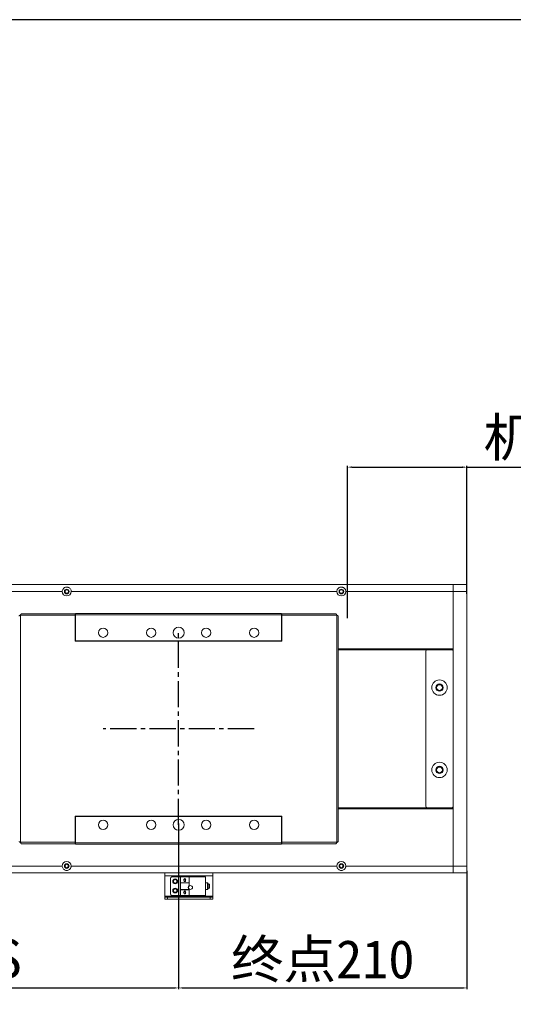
# Model space of a CAD drawing. Header units: millimetres. Extents: x -20285 to -7807, y 12313 to 17573.
# Tile 30 of 37: x -9458 to -9098, y 13714 to 14432. Entities that reach past the tile are written whole.
import ezdxf

# ---------------------------------------------------------------- set-up
doc = ezdxf.new("R2010")
doc.units = ezdxf.units.MM
doc.header["$PDSIZE"] = -1
doc.linetypes.add('CENTER2', pattern=[28.575, 19.05, -3.175, 3.175, -3.175])
doc.dimstyles.new('ISO-25', dxfattribs={"dimtxt": 2.5, "dimasz": 2.5, "dimexe": 1.25, "dimexo": 0.625, "dimtad": 1, "dimtxsty": 'Standard', "dimcen": 2.5, "dimadec": 0, "dimazin": 0, "dimtfac": 1, "dimtmove": 0, "dimatfit": 3, "dimfxl": 0, "dimarcsym": 0})

# ---------------------------------------------------------------- blocks, each defined once
blk = doc.blocks.new('*D311')
at = {"color": 0, "lineweight": -2, "transparency": 16777216}
for p, q in [((-9341.89, 13846.29), (-9341.89, 13725.35)), ((-9741.89, 13786.27), (-9741.89, 13725.35)), ((-9738.59, 13726.35), (-9345.2, 13726.35))]:
    blk.add_line(p, q, dxfattribs=at)
at = {"color": 0, "transparency": 16777216}
for points in [[(-9738.59, 13726.91), (-9738.59, 13725.8), (-9741.89, 13726.35)], [(-9345.2, 13726.91), (-9345.2, 13725.8), (-9341.89, 13726.35)]]:
    blk.add_solid(points, dxfattribs=at)
at = {"layer": 'Defpoints', "color": 0, "transparency": 16777216}
for p in [(-9341.89, 13847.29), (-9741.89, 13787.27), (-9341.89, 13726.35)]:
    blk.add_point(p, dxfattribs=at)
at = {"color": 0, "transparency": 16777216, "insert": (-9541.89, 13746.26), "char_height": 28, "attachment_point": 5}
blk.add_mtext('{\\fSimSun|b0|i0|c134|p2;有效行程S}', dxfattribs=at)
blk = doc.blocks.new('*D309')
at = {"color": 0, "lineweight": -2, "transparency": 16777216}
for p, q in [((-9131.89, 13811.7), (-9131.89, 13725.35)), ((-9341.89, 13768.56), (-9341.89, 13725.35)), ((-9338.59, 13726.35), (-9135.2, 13726.35))]:
    blk.add_line(p, q, dxfattribs=at)
at = {"color": 0, "transparency": 16777216}
for points in [[(-9338.59, 13726.91), (-9338.59, 13725.8), (-9341.89, 13726.35)], [(-9135.2, 13726.91), (-9135.2, 13725.8), (-9131.89, 13726.35)]]:
    blk.add_solid(points, dxfattribs=at)
at = {"layer": 'Defpoints', "color": 0, "transparency": 16777216}
for p in [(-9131.89, 13812.7), (-9341.89, 13769.56), (-9131.89, 13726.35)]:
    blk.add_point(p, dxfattribs=at)
at = {"color": 0, "transparency": 16777216, "insert": (-9236.89, 13745.79), "char_height": 28, "attachment_point": 5}
blk.add_mtext('{\\fSimSun|b0|i0|c134|p2;终点}210', dxfattribs=at)
blk = doc.blocks.new('*D318')
at = {"color": 0, "lineweight": -2, "transparency": 16777216}
for p, q in [((-9218.89, 13995.74), (-9218.89, 14106.83)), ((-9215.59, 14105.83), (-9135.2, 14105.83)), ((-9131.89, 14013.63), (-9131.89, 14106.83)), ((-9131.89, 14105.83), (-8920.11, 14105.83))]:
    blk.add_line(p, q, dxfattribs=at)
at = {"color": 0, "transparency": 16777216}
for points in [[(-9215.59, 14106.38), (-9215.59, 14105.28), (-9218.89, 14105.83)], [(-9135.2, 14106.38), (-9135.2, 14105.28), (-9131.89, 14105.83)]]:
    blk.add_solid(points, dxfattribs=at)
at = {"layer": 'Defpoints', "color": 0, "transparency": 16777216}
for p in [(-9131.89, 14105.83), (-9131.89, 14012.63), (-9218.89, 13994.74)]:
    blk.add_point(p, dxfattribs=at)
at = {"color": 0, "transparency": 16777216, "insert": (-9024.35, 14125.97), "char_height": 28, "attachment_point": 5}
blk.add_mtext('{\\fSimSun|b0|i0|c134|p2;机械极限}87', dxfattribs=at)

msp = doc.modelspace()

# ---------------------------------------------------------------- linework, layer by layer
at = {"color": 7, "linetype": 'Continuous', "lineweight": 15}
for p, q in [((-9904.895, 14020.204), (-9141.895, 14020.204)), ((-9141.895, 14015.204), (-9141.895, 14020.204)), ((-9141.895, 14020.204), (-9131.895, 14020.204)), ((-9131.895, 14020.204), (-9131.895, 14015.204)), ((-9620.145, 14015.204), (-9426.645, 14015.204)), ((-9420.145, 14015.204), (-9226.645, 14015.204)), ((-9220.145, 14015.204), (-9141.895, 14015.204)), ((-9141.895, 13973.504), (-9141.895, 14015.204)), ((-9131.895, 14015.204), (-9141.895, 14015.204)), ((-9131.895, 14015.204), (-9131.895, 13815.204)), ((-9417.145, 13997.944), (-9457.135, 13997.944)), ((-9457.135, 13997.944), (-9457.135, 13832.464)), ((-9417.145, 13998.954), (-9456.437, 13998.954)), ((-9417.145, 13998.954), (-9417.145, 13997.944)), ((-9417.145, 13997.944), (-9417.145, 13978.954)), ((-9416.895, 13999.204), (-9266.895, 13999.204)), ((-9416.895, 13998.204), (-9416.895, 13999.204)), ((-9266.895, 13998.204), (-9416.895, 13998.204)), ((-9416.895, 13979.204), (-9416.895, 13998.204)), ((-9266.895, 13999.204), (-9266.895, 13998.204)), ((-9266.895, 13979.204), (-9266.895, 13998.204)), ((-9227.352, 13998.954), (-9266.645, 13998.954)), ((-9266.645, 13997.944), (-9266.645, 13998.954)), ((-9226.655, 13997.944), (-9266.645, 13997.944)), ((-9266.645, 13978.954), (-9266.645, 13997.944)), ((-9226.655, 13832.464), (-9226.655, 13997.944)), ((-9225.645, 13833.161), (-9225.645, 13997.247)), ((-9417.145, 13978.954), (-9266.645, 13978.954)), ((-9266.895, 13979.204), (-9416.895, 13979.204)), ((-9416.895, 13979.204), (-9416.895, 13978.954)), ((-9266.895, 13978.954), (-9266.895, 13979.204)), ((-9225.645, 13973.504), (-9141.895, 13973.504)), ((-9225.645, 13973.204), (-9141.895, 13973.204)), ((-9225.645, 13972.704), (-9160.895, 13972.704)), ((-9161.895, 13971.704), (-9161.895, 13858.704)), ((-9142.895, 13972.704), (-9160.895, 13972.704)), ((-9141.895, 13973.479), (-9141.895, 13973.504)), ((-9141.895, 13973.479), (-9141.895, 13971.704)), ((-9141.895, 13858.704), (-9141.895, 13971.704)), ((-9225.645, 13857.704), (-9160.895, 13857.704)), ((-9141.895, 13857.204), (-9225.645, 13857.204)), ((-9141.895, 13856.904), (-9225.645, 13856.904)), ((-9160.895, 13857.704), (-9142.895, 13857.704)), ((-9141.895, 13858.704), (-9141.895, 13856.928)), ((-9141.895, 13856.928), (-9141.895, 13856.904)), ((-9141.895, 13856.904), (-9141.895, 13815.204)), ((-9266.645, 13851.454), (-9417.145, 13851.454)), ((-9417.145, 13851.454), (-9417.145, 13832.464)), ((-9416.895, 13851.204), (-9416.895, 13851.454)), ((-9416.895, 13832.204), (-9416.895, 13851.204)), ((-9416.895, 13851.204), (-9266.895, 13851.204)), ((-9266.895, 13851.204), (-9266.895, 13851.454)), ((-9266.895, 13832.204), (-9266.895, 13851.204)), ((-9266.645, 13832.464), (-9266.645, 13851.454)), ((-9457.135, 13832.464), (-9417.145, 13832.464)), ((-9456.437, 13831.454), (-9417.145, 13831.454)), ((-9417.145, 13832.464), (-9417.145, 13831.454)), ((-9416.895, 13832.204), (-9266.895, 13832.204)), ((-9416.895, 13831.204), (-9416.895, 13832.204)), ((-9266.895, 13831.204), (-9416.895, 13831.204)), ((-9266.895, 13832.204), (-9266.895, 13831.204)), ((-9266.645, 13832.464), (-9226.655, 13832.464)), ((-9266.645, 13831.454), (-9266.645, 13832.464)), ((-9266.645, 13831.454), (-9227.352, 13831.454)), ((-9426.645, 13815.204), (-9620.145, 13815.204)), ((-9226.645, 13815.204), (-9420.145, 13815.204)), ((-9141.895, 13815.204), (-9220.145, 13815.204)), ((-9141.895, 13810.204), (-9141.895, 13815.204)), ((-9141.895, 13815.204), (-9131.895, 13815.204)), ((-9131.895, 13815.204), (-9131.895, 13810.204)), ((-9141.895, 13810.204), (-9730.895, 13810.204)), ((-9351.895, 13807.967), (-9351.895, 13810.204)), ((-9351.895, 13807.967), (-9316.895, 13807.967)), ((-9351.895, 13807.967), (-9351.895, 13793.302)), ((-9347.895, 13806.204), (-9347.895, 13794.804)), ((-9346.895, 13807.204), (-9340.595, 13807.204)), ((-9340.495, 13807.204), (-9340.595, 13807.204)), ((-9340.595, 13803.007), (-9340.595, 13807.204)), ((-9340.495, 13807.204), (-9340.495, 13803.047)), ((-9340.495, 13807.204), (-9334.295, 13807.204)), ((-9334.295, 13807.204), (-9340.495, 13807.204)), ((-9340.495, 13807.204), (-9340.495, 13807.204)), ((-9338.235, 13805.004), (-9337.395, 13806.204)), ((-9337.795, 13805.004), (-9338.235, 13805.004)), ((-9337.795, 13804.004), (-9337.795, 13805.004)), ((-9336.995, 13804.004), (-9337.795, 13804.004)), ((-9337.395, 13806.204), (-9336.554, 13805.004)), ((-9336.554, 13805.004), (-9336.995, 13805.004)), ((-9336.995, 13805.004), (-9336.995, 13804.004)), ((-9334.295, 13803.047), (-9334.295, 13807.204)), ((-9334.295, 13807.204), (-9334.295, 13807.204)), ((-9334.295, 13807.204), (-9334.195, 13807.204)), ((-9322.395, 13807.204), (-9334.195, 13807.204)), ((-9334.195, 13807.204), (-9334.195, 13803.007)), ((-9322.395, 13793.804), (-9322.395, 13807.204)), ((-9316.895, 13810.204), (-9316.895, 13807.967)), ((-9316.895, 13793.302), (-9316.895, 13807.967)), ((-9131.895, 13810.204), (-9141.895, 13810.204)), ((-9340.595, 13803.007), (-9340.595, 13802.929)), ((-9340.595, 13803.007), (-9340.495, 13803.007)), ((-9340.595, 13802.929), (-9334.195, 13802.929)), ((-9340.595, 13802.929), (-9340.595, 13798.079)), ((-9340.595, 13798), (-9340.595, 13798.079)), ((-9340.595, 13798.079), (-9334.195, 13798.079)), ((-9340.595, 13798), (-9340.495, 13798)), ((-9340.595, 13793.804), (-9340.595, 13798)), ((-9334.295, 13803.047), (-9340.495, 13803.047)), ((-9340.495, 13803.047), (-9340.495, 13803.007)), ((-9340.495, 13798), (-9340.495, 13797.96)), ((-9340.495, 13797.96), (-9340.495, 13793.804)), ((-9334.295, 13797.96), (-9340.495, 13797.96)), ((-9338.235, 13795.804), (-9337.395, 13797.004)), ((-9337.395, 13797.004), (-9336.554, 13795.804)), ((-9334.295, 13803.007), (-9334.295, 13803.047)), ((-9334.195, 13803.007), (-9334.295, 13803.007)), ((-9334.295, 13797.96), (-9334.295, 13798)), ((-9334.195, 13798), (-9334.295, 13798)), ((-9334.295, 13793.804), (-9334.295, 13797.96)), ((-9334.195, 13803.007), (-9334.195, 13802.929)), ((-9334.195, 13802.929), (-9334.195, 13800.929)), ((-9334.195, 13798.079), (-9334.195, 13798)), ((-9334.195, 13798), (-9334.195, 13793.804)), ((-9320.895, 13803.004), (-9322.395, 13803.004)), ((-9322.395, 13798.004), (-9320.895, 13798.004)), ((-9320.395, 13800.504), (-9320.395, 13802.504)), ((-9319.395, 13802.004), (-9320.395, 13802.004)), ((-9320.395, 13798.504), (-9320.395, 13800.504)), ((-9320.395, 13799.004), (-9319.395, 13799.004)), ((-9319.395, 13799.004), (-9319.395, 13802.004)), ((-9351.895, 13792.566), (-9351.895, 13793.302)), ((-9316.895, 13793.302), (-9351.895, 13793.302)), ((-9316.895, 13792.566), (-9351.895, 13792.566)), ((-9351.895, 13792.566), (-9351.895, 13792.566)), ((-9351.895, 13791.066), (-9351.895, 13792.566)), ((-9349.895, 13791.066), (-9351.895, 13791.066)), ((-9349.895, 13792.566), (-9318.895, 13792.566)), ((-9349.895, 13792.566), (-9349.895, 13791.066)), ((-9349.895, 13791.066), (-9318.895, 13791.066)), ((-9340.595, 13793.804), (-9346.895, 13793.804)), ((-9340.595, 13793.804), (-9340.495, 13793.804)), ((-9334.295, 13793.804), (-9340.495, 13793.804)), ((-9337.795, 13795.804), (-9338.235, 13795.804)), ((-9337.795, 13794.804), (-9337.795, 13795.804)), ((-9336.995, 13794.804), (-9337.795, 13794.804)), ((-9336.554, 13795.804), (-9336.995, 13795.804)), ((-9336.995, 13795.804), (-9336.995, 13794.804)), ((-9334.295, 13793.804), (-9334.195, 13793.804)), ((-9334.195, 13793.804), (-9322.395, 13793.804)), ((-9318.895, 13791.066), (-9318.895, 13792.566)), ((-9316.895, 13791.066), (-9318.895, 13791.066)), ((-9316.895, 13793.302), (-9316.895, 13792.566)), ((-9316.895, 13792.566), (-9316.895, 13792.566)), ((-9316.895, 13792.566), (-9316.895, 13791.066))]:
    msp.add_line(p, q, dxfattribs=at)
at = {"linetype": 'CENTER2'}
for p, q in [((-9341.895, 13845.204), (-9341.895, 13985.204)), ((-9286.895, 13915.204), (-9396.895, 13915.204))]:
    msp.add_line(p, q, dxfattribs=at)
at = {"color": 8, "linetype": 'Continuous', "lineweight": 15}
for p, q in [((-9320.895, 13800.504), (-9320.895, 13803.004)), ((-9320.895, 13798.004), (-9320.895, 13800.504))]:
    msp.add_line(p, q, dxfattribs=at)
msp.add_lwpolyline([(-11180.961, 12312.549), (-7807.118, 12312.549), (-7807.118, 14431.88), (-11180.961, 14431.88)], close=True)
at = {"color": 7, "linetype": 'Continuous', "lineweight": 15, "flags": 128}
for points in [[(-9338.235, 13805.004), (-9338.235, 13805.004)], [(-9337.395, 13806.204), (-9337.395, 13806.204)], [(-9336.554, 13805.004), (-9336.554, 13805.004)], [(-9337.395, 13797.004), (-9337.395, 13797.004)], [(-9351.895, 13792.566), (-9351.856, 13792.566), (-9351.742, 13792.566), (-9351.557, 13792.566), (-9351.309, 13792.566), (-9351.006, 13792.566), (-9350.66, 13792.566), (-9350.285, 13792.566), (-9349.895, 13792.566)], [(-9338.235, 13795.804), (-9338.235, 13795.804)], [(-9336.554, 13795.804), (-9336.554, 13795.804)], [(-9318.895, 13792.566), (-9318.504, 13792.566), (-9318.129, 13792.566), (-9317.783, 13792.566), (-9317.48, 13792.566), (-9317.232, 13792.566), (-9317.047, 13792.566), (-9316.933, 13792.566), (-9316.895, 13792.566)]]:
    msp.add_lwpolyline(points, dxfattribs=at)
at = {"color": 7, "linetype": 'Continuous', "lineweight": 15}
for centre, radius in [((-9423.395, 14015.204), 1.7), ((-9423.395, 14015.204), 1.25), ((-9223.395, 14015.204), 1.7), ((-9223.395, 14015.204), 1.25), ((-9396.895, 13985.204), 3.4), ((-9361.895, 13985.204), 3.4), ((-9341.895, 13985.204), 4), ((-9321.895, 13985.204), 3.4), ((-9286.895, 13985.204), 3.4), ((-9151.895, 13945.204), 5.6), ((-9151.895, 13945.204), 2.65), ((-9151.895, 13945.204), 2.1), ((-9151.895, 13885.204), 5.6), ((-9151.895, 13885.204), 2.65), ((-9151.895, 13885.204), 2.1), ((-9396.895, 13845.204), 3.4), ((-9361.895, 13845.204), 3.4), ((-9341.895, 13845.204), 4), ((-9321.895, 13845.204), 3.4), ((-9286.895, 13845.204), 3.4), ((-9423.395, 13815.204), 1.7), ((-9423.395, 13815.204), 1.25), ((-9223.395, 13815.204), 1.7), ((-9223.395, 13815.204), 1.25), ((-9344.395, 13804.004), 1.75), ((-9344.395, 13804.004), 1.25), ((-9344.395, 13797.304), 1.75), ((-9344.395, 13797.304), 1.25), ((-9333.195, 13799.504), 1.4)]:
    msp.add_circle(centre, radius, dxfattribs=at)
for centre, radius, start, end in [((-9423.395, 14015.204), 3.25, 180, 0), ((-9223.395, 14015.204), 3.25, 180, 0), ((-9160.895, 13971.704), 1, 90, 180), ((-9142.895, 13971.704), 1, 0, 90), ((-9160.895, 13858.704), 1, 180, 270), ((-9142.895, 13858.704), 1, 270, 0), ((-9423.395, 13815.204), 3.25, 0, 180), ((-9223.395, 13815.204), 3.25, 0, 180), ((-9346.895, 13806.204), 1, 90, 180), ((-9333.195, 13799.504), 1.741, 125.059565, 234.940435), ((-9320.895, 13802.504), 0.5, 0, 90), ((-9320.895, 13798.504), 0.5, 270, 0), ((-9346.895, 13794.804), 1, 180, 270)]:
    msp.add_arc(centre, radius, start, end, dxfattribs=at)
for points, knots in [([(-9426.645, 14015.204), (-9426.615, 14015.532), (-9426.557, 14016.187), (-9426.108, 14017.073), (-9425.413, 14017.826), (-9424.522, 14018.31), (-9423.542, 14018.491), (-9422.661, 14018.409), (-9421.824, 14018.095), (-9421.036, 14017.522), (-9420.438, 14016.683), (-9420.172, 14015.835), (-9420.151, 14015.357), (-9420.145, 14015.204)], [0, 0, 0, 0, 0.0932803, 0.1862508, 0.2870402, 0.4026419, 0.4861272, 0.5698401, 0.6507917, 0.7477945, 0.8634913, 0.9562295, 1, 1, 1, 1]), ([(-9226.645, 14015.204), (-9226.615, 14015.532), (-9226.557, 14016.187), (-9226.108, 14017.073), (-9225.413, 14017.826), (-9224.522, 14018.31), (-9223.542, 14018.491), (-9222.661, 14018.409), (-9221.824, 14018.095), (-9221.036, 14017.522), (-9220.438, 14016.683), (-9220.172, 14015.835), (-9220.151, 14015.357), (-9220.145, 14015.204)], [0, 0, 0, 0, 0.0932799, 0.1862504, 0.2870398, 0.4026439, 0.4861292, 0.5698393, 0.6507909, 0.7477937, 0.8634921, 0.9562295, 1, 1, 1, 1]), ([(-9458.145, 13997.247), (-9458.134, 13997.295), (-9458.112, 13997.397), (-9457.927, 13997.555), (-9457.637, 13997.718), (-9457.351, 13997.848), (-9457.181, 13997.923), (-9457.135, 13997.944)], [0, 0, 0, 0, 0.2076659, 0.4422505, 0.6768638, 0.9114553, 1, 1, 1, 1]), ([(-9457.135, 13997.944), (-9457.086, 13998.053), (-9456.984, 13998.287), (-9456.826, 13998.605), (-9456.663, 13998.846), (-9456.533, 13998.944), (-9456.458, 13998.952), (-9456.437, 13998.954)], [0, 0, 0, 0, 0.2076678, 0.4422369, 0.6768373, 0.9114491, 1, 1, 1, 1]), ([(-9227.352, 13998.954), (-9227.303, 13998.943), (-9227.201, 13998.921), (-9227.043, 13998.736), (-9226.88, 13998.446), (-9226.75, 13998.16), (-9226.675, 13997.99), (-9226.655, 13997.944)], [0, 0, 0, 0, 0.2076622, 0.4422367, 0.6768447, 0.9114485, 1, 1, 1, 1]), ([(-9226.655, 13997.944), (-9226.545, 13997.895), (-9226.311, 13997.793), (-9225.993, 13997.635), (-9225.752, 13997.472), (-9225.654, 13997.342), (-9225.647, 13997.267), (-9225.645, 13997.247)], [0, 0, 0, 0, 0.20766534, 0.44224257, 0.67684267, 0.9114486, 1, 1, 1, 1]), ([(-9457.135, 13832.464), (-9457.244, 13832.512), (-9457.478, 13832.615), (-9457.796, 13832.772), (-9458.037, 13832.935), (-9458.135, 13833.065), (-9458.143, 13833.14), (-9458.145, 13833.161)], [0, 0, 0, 0, 0.2076518, 0.4422195, 0.6768357, 0.911445, 1, 1, 1, 1]), ([(-9225.645, 13833.161), (-9225.655, 13833.113), (-9225.677, 13833.01), (-9225.863, 13832.852), (-9226.152, 13832.689), (-9226.438, 13832.559), (-9226.608, 13832.484), (-9226.655, 13832.464)], [0, 0, 0, 0, 0.2076617, 0.4422391, 0.6768391, 0.9114401, 1, 1, 1, 1]), ([(-9456.437, 13831.454), (-9456.486, 13831.464), (-9456.588, 13831.486), (-9456.746, 13831.672), (-9456.909, 13831.961), (-9457.039, 13832.247), (-9457.114, 13832.417), (-9457.135, 13832.464)], [0, 0, 0, 0, 0.2076674, 0.442238, 0.6768385, 0.9114473, 1, 1, 1, 1]), ([(-9226.655, 13832.464), (-9226.703, 13832.354), (-9226.805, 13832.12), (-9226.963, 13831.802), (-9227.126, 13831.562), (-9227.256, 13831.463), (-9227.331, 13831.456), (-9227.352, 13831.454)], [0, 0, 0, 0, 0.2076638, 0.4422341, 0.676844, 0.9114486, 1, 1, 1, 1]), ([(-9420.145, 13815.204), (-9420.174, 13814.875), (-9420.233, 13814.22), (-9420.681, 13813.334), (-9421.376, 13812.581), (-9422.267, 13812.098), (-9423.247, 13811.916), (-9424.128, 13811.998), (-9424.965, 13812.312), (-9425.753, 13812.885), (-9426.352, 13813.724), (-9426.617, 13814.572), (-9426.638, 13815.05), (-9426.645, 13815.204)], [0, 0, 0, 0, 0.09327974, 0.18624958, 0.28703903, 0.40264295, 0.48612819, 0.56983823, 0.65078983, 0.74779319, 0.86349102, 0.9562299, 1, 1, 1, 1]), ([(-9220.145, 13815.204), (-9220.174, 13814.875), (-9220.232, 13814.22), (-9220.681, 13813.334), (-9221.376, 13812.581), (-9222.267, 13812.098), (-9223.247, 13811.916), (-9224.128, 13811.998), (-9224.965, 13812.312), (-9225.753, 13812.885), (-9226.352, 13813.724), (-9226.617, 13814.572), (-9226.638, 13815.05), (-9226.645, 13815.204)], [0, 0, 0, 0, 0.0932793, 0.1862503, 0.2870397, 0.4026412, 0.4861292, 0.5698392, 0.6507907, 0.7477941, 0.8634919, 0.9562299, 1, 1, 1, 1])]:
    msp.add_open_spline(points, degree=3, knots=knots, dxfattribs=at)

# ---------------------------------------------------------------- dimensions: what is measured, and where the dimension line sits
for base, p1, p2, text, picture, middle in [((-9131.895, 14105.83), (-9218.895, 13994.739), (-9131.895, 14012.631), '{\\fSimSun|b0|i0|c134|p2;机械极限}<>', '*D318', (-9024.35, 14125.968)), ((-9341.895, 13726.355), (-9741.895, 13787.274), (-9341.895, 13847.293), '{\\fSimSun|b0|i0|c134|p2;有效行程S}', '*D311', (-9541.895, 13746.259)), ((-9131.895, 13726.355), (-9341.895, 13769.556), (-9131.895, 13812.704), '{\\fSimSun|b0|i0|c134|p2;终点}<>', '*D309', (-9236.895, 13745.79))]:
    dim = msp.add_linear_dim(base=base, p1=p1, p2=p2, text=text, dimstyle='ISO-25', override={"dimtxt": 28, "dimasz": 3.302, "dimexe": 1, "dimexo": 1, "dimgap": 1.524, "dimtih": 1, "dimtoh": 1, "dimdsep": 46, "dimadec": 2, "dimtzin": 0})
    dim.commit()
    dim.dimension.update_dxf_attribs({"geometry": picture, "text_midpoint": middle})

doc.saveas('drawing.dxf')
